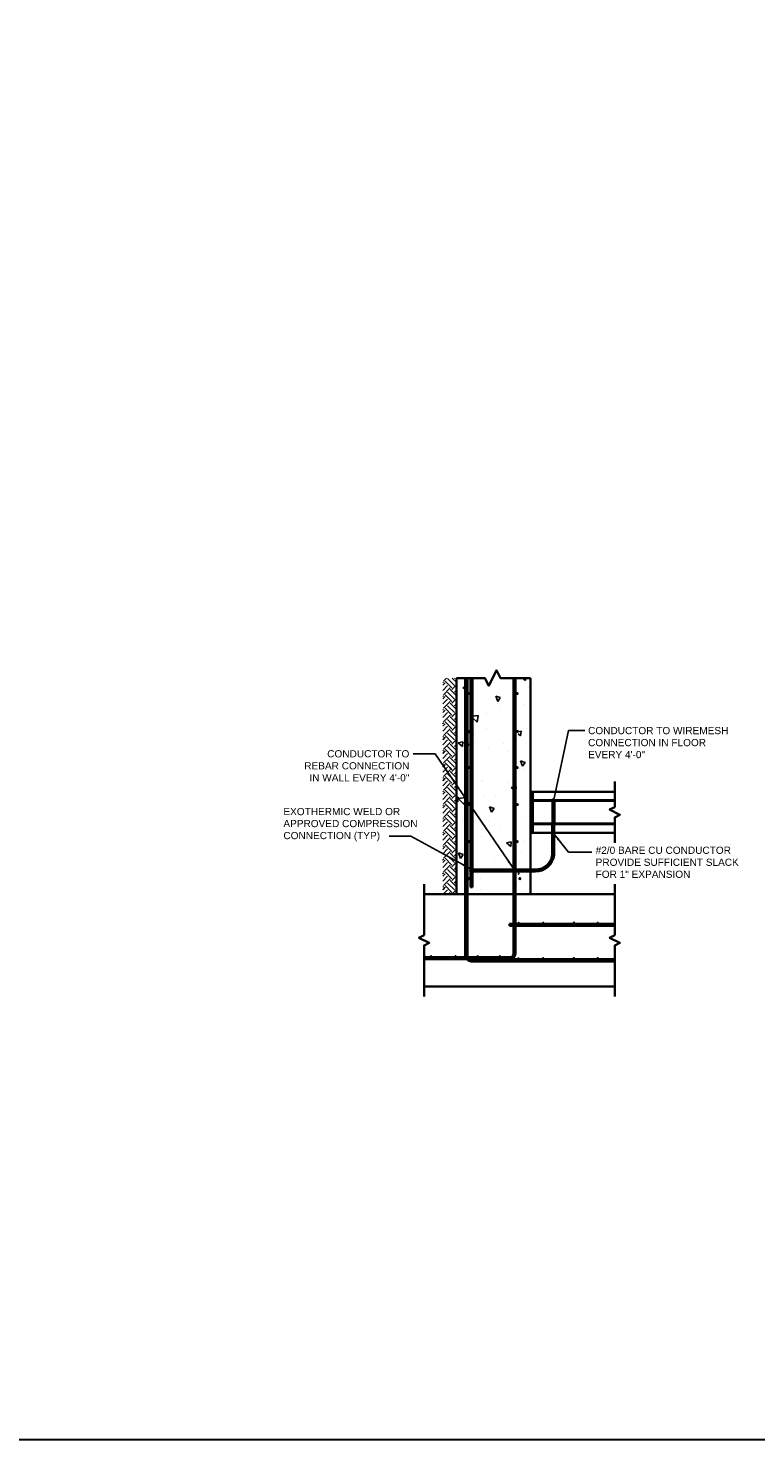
# Model space of a CAD drawing. Header units: inches. Extents: x 0 to 12596, y 564 to 12873.
# Tile 11 of 25: x 3977 to 4886, y 5707 to 7472. Entities that reach past the tile are written whole.
import ezdxf

# ---------------------------------------------------------------- set-up
doc = ezdxf.new("R2010")
doc.units = ezdxf.units.IN
doc.header["$MEASUREMENT"] = 0
for name, color, linetype, lineweight in [('E-ANNO-TEXT', 7, 'Continuous', 25), ('E-DETL-1LINE', 253, 'Continuous', 35), ('E-GND-GES', 92, 'Continuous', 60)]:
    doc.layers.add(name, color=color, linetype=linetype, lineweight=lineweight)
doc.layers.add('E-DETL-FINE', color=253, linetype='Continuous')
doc.styles.add('Arial8', font='arial.ttf', dxfattribs={"height": 0.125})
doc.styles.get("Standard").update_dxf_attribs({"font": 'arial.ttf'})
doc.dimstyles.new('3-16to1Dim8', dxfattribs={"dimtxt": 12, "dimasz": 0.0625, "dimexe": 0.0625, "dimexo": 0.0625, "dimgap": 0.03125, "dimtad": 1, "dimdec": 4, "dimlfac": 64, "dimzin": 3, "dimdsep": 46, "dimlunit": 4, "dimtxsty": 'Arial8', "dimcen": 0.09375, "dimclrd": 256, "dimclrt": 256, "dimadec": 0, "dimazin": 1, "dimtfac": 1, "dimtdec": 4, "dimtofl": 0, "dimtmove": 0, "dimatfit": 3, "dimfxl": 1, "dimfrac": 1, "dimtolj": 1, "dimtzin": 0, "dimlwd": -1, "dimarcsym": 0})

# ---------------------------------------------------------------- blocks, each defined once
blk = doc.blocks.new('*X15')
at = {"color": 0}
for p, q in [((420.9, 471.8), (415.3, 477.5)), ((424.3, 475.1), (421.1, 478.2)), ((424.3, 477.3), (425.2, 478.2)), ((435.3, 468.5), (426.5, 477.3)), ((438.6, 471.8), (432.2, 478.2)), ((441.9, 475.1), (438.8, 478.2)), ((441.9, 477.3), (442.9, 478.2)), ((453, 468.5), (444.2, 477.3)), ((456.3, 471.8), (449.8, 478.2)), ((459.6, 475.1), (456.5, 478.2)), ((459.6, 477.3), (460.6, 478.2)), ((470.7, 468.5), (461.8, 477.3)), ((474, 471.8), (467.5, 478.2)), ((477.3, 475.1), (474.1, 478.2)), ((477.3, 477.3), (478.2, 478.2)), ((488.3, 468.5), (479.5, 477.3)), ((491.7, 471.8), (485.2, 478.2)), ((495, 475.1), (491.8, 478.2)), ((495, 477.3), (495.9, 478.2)), ((506, 468.5), (497.2, 477.3)), ((509.3, 471.8), (502.9, 478.2)), ((512.7, 475.1), (509.5, 478.2)), ((512.7, 477.3), (513.6, 478.2)), ((523.7, 468.5), (514.9, 477.3)), ((527, 471.8), (520.5, 478.2)), ((530.3, 475.1), (527.2, 478.2)), ((530.3, 477.3), (531.3, 478.2)), ((541.4, 468.5), (532.5, 477.3)), ((544.7, 471.8), (538.2, 478.2)), ((548, 475.1), (544.9, 478.2)), ((548, 477.3), (549, 478.2)), ((559.1, 468.5), (550.2, 477.3)), ((562.4, 471.8), (555.9, 478.2)), ((565.7, 475.1), (562.5, 478.2)), ((565.7, 477.3), (566.6, 478.2)), ((576.7, 468.5), (567.9, 477.3)), ((579.4, 472.4), (573.6, 478.2)), ((583.4, 475.1), (580.2, 478.2)), ((583.4, 477.3), (584.3, 478.2)), ((594.4, 468.5), (585.6, 477.3)), ((597.7, 471.8), (591.3, 478.2)), ((601, 475.1), (597.9, 478.2)), ((601, 477.3), (602, 478.2)), ((612.1, 468.5), (603.3, 477.3)), ((615.4, 471.8), (608.9, 478.2)), ((618.7, 475.1), (615.6, 478.2)), ((618.7, 477.3), (619.7, 478.2)), ((629.8, 468.5), (620.9, 477.3)), ((633.1, 471.8), (626.6, 478.2)), ((636.4, 475.1), (633.2, 478.2)), ((636.4, 477.3), (637.3, 478.2)), ((647.4, 468.5), (638.6, 477.3)), ((650.8, 471.8), (644.3, 478.2)), ((654.1, 475.1), (650.9, 478.2)), ((654.1, 477.3), (655, 478.2)), ((665.1, 468.5), (656.3, 477.3)), ((668.4, 471.8), (662, 478.2)), ((671.8, 475.1), (668.6, 478.2)), ((671.8, 477.3), (672.7, 478.2)), ((682.8, 468.5), (674, 477.3)), ((686.1, 471.8), (679.6, 478.2)), ((689.4, 475.1), (686.3, 478.2)), ((689.4, 477.3), (690.4, 478.2)), ((695.6, 473.3), (691.6, 477.3)), ((417.6, 468.5), (415.3, 470.8)), ((415.3, 468.3), (415.4, 468.5)), ((421.4, 460.2), (415.4, 466.2)), ((417.6, 466.2), (426.5, 475.1)), ((420.9, 462.9), (429.8, 471.8)), ((424.9, 460.2), (433.1, 468.5)), ((432.5, 460.2), (429.8, 462.9)), ((439.1, 460.2), (433.1, 466.2)), ((435.3, 466.2), (444.2, 475.1)), ((438.6, 462.9), (447.5, 471.8)), ((442.6, 460.2), (450.8, 468.5)), ((450.2, 460.2), (447.5, 462.9)), ((456.8, 460.2), (450.8, 466.2)), ((453, 466.2), (461.8, 475.1)), ((456.3, 462.9), (465.1, 471.8)), ((460.2, 460.2), (468.5, 468.5)), ((467.8, 460.2), (465.1, 462.9)), ((474.5, 460.2), (468.5, 466.2)), ((470.7, 466.2), (479.5, 475.1)), ((474, 462.9), (482.8, 471.8)), ((477.9, 460.2), (486.1, 468.5)), ((485.5, 460.2), (482.8, 462.9)), ((492.1, 460.2), (486.1, 466.2)), ((488.3, 466.2), (497.2, 475.1)), ((491.7, 462.9), (500.5, 471.8)), ((495.6, 460.2), (503.8, 468.5)), ((503.2, 460.2), (500.5, 462.9)), ((509.8, 460.2), (503.8, 466.2)), ((506, 466.2), (514.9, 475.1)), ((509.3, 462.9), (518.2, 471.8)), ((513.3, 460.2), (521.5, 468.5)), ((520.9, 460.2), (518.2, 462.9)), ((527.5, 460.2), (521.5, 466.2)), ((523.7, 466.2), (531.4, 474)), ((527, 462.9), (531.4, 467.4)), ((531, 460.2), (531.4, 460.7)), ((531.4, 474), (532.5, 475.1)), ((531.4, 467.4), (535.9, 471.8)), ((531.4, 460.7), (539.2, 468.5)), ((538.5, 460.2), (535.9, 462.9)), ((545.2, 460.2), (539.2, 466.2)), ((541.4, 466.2), (550.2, 475.1)), ((544.7, 462.9), (553.5, 471.8)), ((548.6, 460.2), (556.8, 468.5)), ((556.2, 460.2), (553.5, 462.9)), ((562.9, 460.2), (556.8, 466.2)), ((559.1, 466.2), (567.9, 475.1)), ((562.4, 462.9), (571.2, 471.8)), ((566.3, 460.2), (574.5, 468.5)), ((573.9, 460.2), (571.2, 462.9)), ((579.4, 461.3), (574.5, 466.2)), ((576.7, 466.2), (579.4, 469)), ((579.4, 469), (585.6, 475.1)), ((580, 471.8), (579.4, 472.4)), ((580.5, 460.2), (579.4, 461.3)), ((580, 462.9), (588.9, 471.8)), ((584, 460.2), (592.2, 468.5)), ((591.6, 460.2), (588.9, 462.9)), ((598.2, 460.2), (592.2, 466.2)), ((594.4, 466.2), (603.3, 475.1)), ((597.7, 462.9), (606.6, 471.8)), ((601.7, 460.2), (609.9, 468.5)), ((609.3, 460.2), (606.6, 462.9)), ((615.9, 460.2), (609.9, 466.2)), ((612.1, 466.2), (620.9, 475.1)), ((615.4, 462.9), (624.2, 471.8)), ((619.3, 460.2), (627.6, 468.5)), ((626.9, 460.2), (624.2, 462.9)), ((633.6, 460.2), (627.6, 466.2)), ((629.8, 466.2), (638.6, 475.1)), ((633.1, 462.9), (641.9, 471.8)), ((637, 460.2), (645.2, 468.5)), ((644.6, 460.2), (641.9, 462.9)), ((651.2, 460.2), (645.2, 466.2)), ((647.4, 466.2), (656.3, 475.1)), ((650.8, 462.9), (659.6, 471.8)), ((654.7, 460.2), (662.9, 468.5)), ((662.3, 460.2), (659.6, 462.9)), ((668.9, 460.2), (662.9, 466.2)), ((665.1, 466.2), (674, 475.1)), ((668.4, 462.9), (677.3, 471.8)), ((672.4, 460.2), (680.6, 468.5)), ((680, 460.2), (677.3, 462.9)), ((686.6, 460.2), (680.6, 466.2)), ((682.8, 466.2), (691.6, 475.1)), ((686.1, 462.9), (695, 471.8)), ((690.1, 460.2), (695.6, 465.8)), ((695.6, 462.3), (695, 462.9))]:
    blk.add_line(p, q, dxfattribs=at)
blk = doc.blocks.new('*X19')
at = {"color": 0}
for p, q in [((430.4, -37.7), (431.6, -36.2)), ((436.3, -38.2), (436, -36.2)), ((492.3, -36.5), (492.3, -36.5)), ((354.4, -51.6), (354.4, -51.6)), ((357.1, -41.3), (364.1, -38.6)), ((357.1, -41.3), (362.1, -44.6)), ((362.1, -44.6), (364.1, -38.6)), ((406.4, -44.1), (406.4, -44.1)), ((425.3, -51.9), (425.3, -51.9)), ((426.9, -46.2), (434.7, -38.1)), ((426.9, -46.2), (435.8, -47.6)), ((430.4, -37.7), (436.3, -38.2)), ((434, -46.5), (434, -46.5)), ((435.8, -47.6), (434.7, -38.1)), ((457.7, -37), (457.7, -37)), ((463.2, -47), (463.2, -47)), ((500.8, -49.3), (507.8, -46.6)), ((500.8, -49.3), (505.1, -52.2)), ((502.1, -43.9), (506.9, -38.2)), ((502.1, -43.9), (508.1, -44.4)), ((506, -52.2), (507.8, -46.6)), ((508.1, -44.4), (506.9, -38.2)), ((526.4, -38.6), (526.4, -38.6)), ((573.8, -50.2), (578.6, -44.5)), ((573.8, -50.2), (579.8, -50.7)), ((574.6, -48.5), (574.6, -48.5)), ((579.8, -50.7), (578.6, -44.5)), ((586, -38.2), (586, -38.2)), ((317.3, -66.6), (317.3, -66.6)), ((331.5, -66.6), (331.5, -66.6)), ((337.1, -63.5), (337.1, -63.5)), ((375.6, -56.6), (375.6, -56.6)), ((384.9, -68.9), (384.9, -68.9)), ((438.2, -71.1), (438.2, -71.1)), ((456.5, -70.3), (456.5, -70.3)), ((457.9, -68.5), (457.9, -68.5)), ((507, -63.9), (507, -63.9)), ((516.2, -58.5), (516.2, -58.5)), ((533.6, -62.8), (539.9, -56.2)), ((533.6, -62.8), (542.5, -64.1)), ((542.5, -64.1), (541.6, -56.2)), ((559, -56.4), (559, -56.4)), ((563, -69.8), (563, -69.8)), ((341.3, -88.5), (341.3, -88.5)), ((353.2, -84.9), (353.2, -84.9)), ((399, -91.4), (399, -91.4)), ((399.6, -78.5), (399.6, -78.5)), ((405.2, -77.4), (405.2, -77.4)), ((416.8, -81.5), (423.8, -78.9)), ((416.8, -81.5), (421.8, -84.9)), ((421.8, -84.9), (423.8, -78.9)), ((436.9, -86.4), (436.9, -86.4)), ((491.6, -73.4), (491.6, -73.4)), ((500, -78.1), (500, -78.1)), ((525.1, -74.8), (525.1, -74.8)), ((545, -75.6), (545, -75.6)), ((557.7, -89.7), (557.7, -89.7)), ((560.5, -89.6), (567.5, -86.9)), ((560.5, -89.6), (565.5, -92.9)), ((565.5, -92.9), (567.5, -86.9)), ((310.8, -103), (310.8, -103)), ((372.5, -106.6), (377.3, -100.9)), ((372.5, -106.6), (378.5, -107.1)), ((374, -94.7), (374, -94.7)), ((378.5, -107.1), (377.3, -100.9)), ((444.2, -112.9), (449.1, -107.1)), ((450.2, -113.4), (449.1, -107.1)), ((455.3, -103.6), (455.3, -103.6)), ((496.1, -103.5), (496.1, -103.5)), ((505.8, -97.2), (505.8, -97.2)), ((536.6, -109.2), (536.6, -109.2)), ((554.4, -93.5), (554.4, -93.5)), ((312, -117.7), (312, -117.7)), ((336.3, -116.2), (337.8, -117.1)), ((336.9, -112.2), (339.8, -111.1)), ((337.8, -117.1), (338.1, -116.2)), ((339.4, -112.2), (339.8, -111.1)), ((352, -118.2), (352, -118.2)), ((365.4, -120), (365.4, -120)), ((379.5, -123.5), (379.5, -123.5)), ((404, -110.7), (404, -110.7)), ((410.6, -125.8), (410.6, -125.8)), ((418.8, -122.2), (418.8, -122.2)), ((444.2, -112.9), (450.2, -113.4)), ((472.2, -124.5), (472.2, -124.5)), ((473.7, -117.5), (473.7, -117.5)), ((476.5, -121.8), (483.5, -119.1)), ((476.5, -121.8), (481.5, -125.2)), ((481.5, -125.2), (483.5, -119.1)), ((516, -119.1), (518.4, -116.2)), ((516, -119.1), (521.9, -119.7)), ((521.9, -119.7), (521.3, -116.2)), ((525.5, -126.7), (525.5, -126.7)), ((556.5, -123), (556.5, -123)), ((587.7, -125.4), (590.9, -121.6)), ((587.7, -125.4), (590.9, -125.7)), ((333.1, -131.2), (333.1, -131.2)), ((372.7, -130.8), (372.7, -130.8)), ((504.6, -130.5), (504.6, -130.5)), ((578.9, -129), (578.9, -129))]:
    blk.add_line(p, q, dxfattribs=at)
blk = doc.blocks.new('*X16')
at = {"color": 0}
for p, q in [((1021.4, 438), (1025.2, 441.9)), ((1021.4, 439.8), (1023.5, 441.9)), ((1021.4, 441.6), (1021.7, 441.9)), ((1021.4, 436.2), (1025.4, 440.2)), ((1021.4, 434.5), (1025.4, 438.5)), ((1021.4, 432.7), (1025.4, 436.7)), ((1021.4, 430.9), (1025.4, 434.9)), ((1021.4, 429.2), (1025.4, 433.2)), ((1021.4, 427.4), (1025.4, 431.4)), ((1021.4, 425.6), (1025.4, 429.6)), ((1021.4, 423.9), (1025.4, 427.9)), ((1021.4, 422.1), (1025.4, 426.1)), ((1021.4, 420.3), (1025.4, 424.3)), ((1021.4, 418.6), (1025.4, 422.6)), ((1021.4, 416.8), (1025.4, 420.8)), ((1021.4, 415), (1025.4, 419)), ((1021.4, 413.3), (1025.4, 417.3)), ((1021.4, 411.5), (1025.4, 415.5)), ((1021.4, 409.7), (1025.4, 413.7)), ((1021.4, 408), (1025.4, 412)), ((1021.4, 406.2), (1025.4, 410.2)), ((1021.4, 404.4), (1025.4, 408.4)), ((1021.4, 402.7), (1025.4, 406.7)), ((1021.4, 400.9), (1025.4, 404.9)), ((1021.4, 399.1), (1025.4, 403.1)), ((1021.4, 397.4), (1025.4, 401.4)), ((1021.4, 395.6), (1025.4, 399.6)), ((1021.4, 393.8), (1025.4, 397.8)), ((1021.4, 392.1), (1025.4, 396.1)), ((1021.4, 390.3), (1025.4, 394.3)), ((1021.4, 388.5), (1025.4, 392.5)), ((1021.4, 386.8), (1025.4, 390.8)), ((1021.4, 385), (1025.4, 389)), ((1021.4, 383.2), (1025.4, 387.2)), ((1021.4, 381.4), (1025.4, 385.4)), ((1021.4, 379.7), (1025.4, 383.7)), ((1021.4, 377.9), (1025.4, 381.9)), ((1021.4, 376.1), (1025.4, 380.1)), ((1021.4, 374.4), (1025.4, 378.4)), ((1021.4, 372.6), (1025.4, 376.6)), ((1021.4, 370.8), (1025.4, 374.8)), ((1022.2, 369.9), (1025.4, 373.1)), ((1023.9, 369.9), (1025.4, 371.3))]:
    blk.add_line(p, q, dxfattribs=at)
blk = doc.blocks.new('*X17')
at = {"color": 0}
for p, q in [((1021.4, 444.2), (1021.5, 444.2)), ((1021.4, 443.8), (1021.5, 443.8)), ((1021.5, 444.5), (1021.8, 444.5)), ((1021.5, 444), (1021.8, 444)), ((1021.5, 443.5), (1021.8, 443.5)), ((1021.5, 443.2), (1021.5, 443.2)), ((1021.6, 443), (1021.8, 443)), ((1021.7, 445), (1021.8, 445)), ((1021.8, 444.8), (1022, 444.8)), ((1021.8, 444.2), (1022, 444.2)), ((1021.8, 443.8), (1022, 443.8)), ((1021.8, 443.2), (1022, 443.2)), ((1021.8, 442.8), (1022, 442.8)), ((1021.9, 445.2), (1022, 445.2)), ((1022, 445), (1022.2, 445)), ((1022, 444.5), (1022.2, 444.5)), ((1022, 444), (1022.2, 444)), ((1022, 443.5), (1022.2, 443.5)), ((1022, 443), (1022.2, 443)), ((1022, 442.5), (1022.2, 442.5)), ((1022.2, 445.5), (1022.2, 445.5)), ((1022.2, 445.2), (1022.5, 445.2)), ((1022.2, 444.8), (1022.5, 444.8)), ((1022.2, 444.2), (1022.5, 444.2)), ((1022.2, 443.8), (1022.5, 443.8)), ((1022.2, 443.2), (1022.5, 443.2)), ((1022.2, 442.8), (1022.5, 442.8)), ((1022.2, 442.2), (1022.5, 442.2)), ((1022.5, 445.5), (1022.8, 445.5)), ((1022.5, 445), (1022.8, 445)), ((1022.5, 444.5), (1022.8, 444.5)), ((1022.5, 444), (1022.8, 444)), ((1022.5, 443.5), (1022.8, 443.5)), ((1022.5, 443), (1022.8, 443)), ((1022.5, 442.5), (1022.8, 442.5)), ((1022.6, 442), (1022.8, 442)), ((1022.8, 445.8), (1023, 445.8)), ((1022.8, 445.2), (1023, 445.2)), ((1022.8, 444.8), (1023, 444.8)), ((1022.8, 444.2), (1023, 444.2)), ((1022.8, 443.8), (1023, 443.8)), ((1022.8, 443.2), (1023, 443.2)), ((1022.8, 442.8), (1023, 442.8)), ((1022.8, 442.2), (1023, 442.2)), ((1023, 445.5), (1023.2, 445.5)), ((1023, 445), (1023.2, 445)), ((1023, 444.5), (1023.2, 444.5)), ((1023, 444), (1023.2, 444)), ((1023, 443.5), (1023.2, 443.5)), ((1023, 443), (1023.2, 443)), ((1023, 442.5), (1023.2, 442.5)), ((1023, 442), (1023.2, 442)), ((1023.2, 445.8), (1023.5, 445.8)), ((1023.2, 445.2), (1023.5, 445.2)), ((1023.2, 444.8), (1023.5, 444.8)), ((1023.2, 444.2), (1023.5, 444.2)), ((1023.2, 443.8), (1023.5, 443.8)), ((1023.2, 443.2), (1023.5, 443.2)), ((1023.2, 442.8), (1023.5, 442.8)), ((1023.2, 442.2), (1023.5, 442.2)), ((1023.5, 445.5), (1023.8, 445.5)), ((1023.5, 445), (1023.8, 445)), ((1023.5, 444.5), (1023.8, 444.5)), ((1023.5, 444), (1023.8, 444)), ((1023.5, 443.5), (1023.8, 443.5)), ((1023.5, 443), (1023.8, 443)), ((1023.5, 442.5), (1023.8, 442.5)), ((1023.5, 442), (1023.8, 442)), ((1023.8, 445.8), (1024, 445.8)), ((1023.8, 445.2), (1024, 445.2)), ((1023.8, 444.8), (1024, 444.8)), ((1023.8, 444.2), (1024, 444.2)), ((1023.8, 443.8), (1024, 443.8)), ((1023.8, 443.2), (1024, 443.2)), ((1023.8, 442.8), (1024, 442.8)), ((1023.8, 442.2), (1024, 442.2)), ((1024, 445.5), (1024.2, 445.5)), ((1024, 445), (1024.2, 445)), ((1024, 444.5), (1024.2, 444.5)), ((1024, 444), (1024.2, 444)), ((1024, 443.5), (1024.2, 443.5)), ((1024, 443), (1024.2, 443)), ((1024, 442.5), (1024.2, 442.5)), ((1024, 442), (1024.1, 442)), ((1024.2, 445.2), (1024.5, 445.2)), ((1024.2, 444.8), (1024.5, 444.8)), ((1024.2, 444.2), (1024.5, 444.2)), ((1024.2, 443.8), (1024.5, 443.8)), ((1024.2, 443.2), (1024.5, 443.2)), ((1024.2, 442.8), (1024.5, 442.8)), ((1024.2, 442.2), (1024.5, 442.2)), ((1024.5, 445.5), (1024.5, 445.5)), ((1024.5, 445), (1024.8, 445)), ((1024.5, 444.5), (1024.8, 444.5)), ((1024.5, 444), (1024.8, 444)), ((1024.5, 443.5), (1024.8, 443.5)), ((1024.5, 443), (1024.8, 443)), ((1024.5, 442.5), (1024.8, 442.5)), ((1024.8, 445.2), (1024.8, 445.2)), ((1024.8, 444.8), (1025, 444.8)), ((1024.8, 444.2), (1025, 444.2)), ((1024.8, 443.8), (1025, 443.8)), ((1024.8, 443.2), (1025, 443.2)), ((1024.8, 442.8), (1025, 442.8)), ((1025, 445), (1025, 445)), ((1025, 444.5), (1025.2, 444.5)), ((1025, 444), (1025.2, 444)), ((1025, 443.5), (1025.2, 443.5)), ((1025, 443), (1025.2, 443)), ((1025.2, 444.2), (1025.3, 444.2)), ((1025.2, 443.8), (1025.4, 443.8)), ((1025.2, 443.2), (1025.3, 443.2))]:
    blk.add_line(p, q, dxfattribs=at)
blk = doc.blocks.new('*X18')
at = {"color": 0}
for p, q in [((1021.40625, 449.6875), (1021.40625, 449.6875)), ((1021.40625, 449.0625), (1021.40625, 449.0625)), ((1021.40625, 448.4375), (1021.40625, 448.4375)), ((1021.40625, 447.8125), (1021.40625, 447.8125)), ((1021.40625, 447.1875), (1021.40625, 447.1875)), ((1021.40625, 446.5625), (1021.40625, 446.5625)), ((1021.40625, 445.9375), (1021.40625, 445.9375)), ((1021.40625, 445.3125), (1021.40625, 445.3125)), ((1021.40625, 444.6875), (1021.40625, 444.6875)), ((1021.5625, 449.375), (1021.5625, 449.375)), ((1021.5625, 448.75), (1021.5625, 448.75)), ((1021.5625, 448.125), (1021.5625, 448.125)), ((1021.5625, 447.5), (1021.5625, 447.5)), ((1021.5625, 446.875), (1021.5625, 446.875)), ((1021.5625, 446.25), (1021.5625, 446.25)), ((1021.5625, 445.625), (1021.5625, 445.625)), ((1021.5625, 445), (1021.5625, 445)), ((1021.71875, 449.6875), (1021.71875, 449.6875)), ((1021.71875, 449.0625), (1021.71875, 449.0625)), ((1021.71875, 448.4375), (1021.71875, 448.4375)), ((1021.71875, 447.8125), (1021.71875, 447.8125)), ((1021.71875, 447.1875), (1021.71875, 447.1875)), ((1021.71875, 446.5625), (1021.71875, 446.5625)), ((1021.71875, 445.9375), (1021.71875, 445.9375)), ((1021.71875, 445.3125), (1021.71875, 445.3125)), ((1021.875, 449.375), (1021.875, 449.375)), ((1021.875, 448.75), (1021.875, 448.75)), ((1021.875, 448.125), (1021.875, 448.125)), ((1021.875, 447.5), (1021.875, 447.5)), ((1021.875, 446.875), (1021.875, 446.875)), ((1021.875, 446.25), (1021.875, 446.25)), ((1021.875, 445.625), (1021.875, 445.625)), ((1022.03125, 449.0625), (1022.03125, 449.0625)), ((1022.03125, 448.4375), (1022.03125, 448.4375)), ((1022.03125, 447.8125), (1022.03125, 447.8125)), ((1022.03125, 447.1875), (1022.03125, 447.1875)), ((1022.03125, 446.5625), (1022.03125, 446.5625)), ((1022.03125, 445.9375), (1022.03125, 445.9375)), ((1022.1875, 449.375), (1022.1875, 449.375)), ((1022.1875, 448.75), (1022.1875, 448.75)), ((1022.1875, 448.125), (1022.1875, 448.125)), ((1022.1875, 447.5), (1022.1875, 447.5)), ((1022.1875, 446.875), (1022.1875, 446.875)), ((1022.1875, 446.25), (1022.1875, 446.25)), ((1022.1875, 445.625), (1022.1875, 445.625)), ((1022.34375, 449.0625), (1022.34375, 449.0625)), ((1022.34375, 448.4375), (1022.34375, 448.4375)), ((1022.34375, 447.8125), (1022.34375, 447.8125)), ((1022.34375, 447.1875), (1022.34375, 447.1875)), ((1022.34375, 446.5625), (1022.34375, 446.5625)), ((1022.34375, 445.9375), (1022.34375, 445.9375)), ((1022.5, 449.375), (1022.5, 449.375)), ((1022.5, 448.75), (1022.5, 448.75)), ((1022.5, 448.125), (1022.5, 448.125)), ((1022.5, 447.5), (1022.5, 447.5)), ((1022.5, 446.875), (1022.5, 446.875)), ((1022.5, 446.25), (1022.5, 446.25)), ((1022.65625, 449.0625), (1022.65625, 449.0625)), ((1022.65625, 448.4375), (1022.65625, 448.4375)), ((1022.65625, 447.8125), (1022.65625, 447.8125)), ((1022.65625, 447.1875), (1022.65625, 447.1875)), ((1022.65625, 446.5625), (1022.65625, 446.5625)), ((1022.65625, 445.9375), (1022.65625, 445.9375)), ((1022.8125, 449.375), (1022.8125, 449.375)), ((1022.8125, 448.75), (1022.8125, 448.75)), ((1022.8125, 448.125), (1022.8125, 448.125)), ((1022.8125, 447.5), (1022.8125, 447.5)), ((1022.8125, 446.875), (1022.8125, 446.875)), ((1022.8125, 446.25), (1022.8125, 446.25)), ((1022.96875, 449.0625), (1022.96875, 449.0625)), ((1022.96875, 448.4375), (1022.96875, 448.4375)), ((1022.96875, 447.8125), (1022.96875, 447.8125)), ((1022.96875, 447.1875), (1022.96875, 447.1875)), ((1022.96875, 446.5625), (1022.96875, 446.5625)), ((1022.96875, 445.9375), (1022.96875, 445.9375)), ((1023.125, 449.375), (1023.125, 449.375)), ((1023.125, 448.75), (1023.125, 448.75)), ((1023.125, 448.125), (1023.125, 448.125)), ((1023.125, 447.5), (1023.125, 447.5)), ((1023.125, 446.875), (1023.125, 446.875)), ((1023.125, 446.25), (1023.125, 446.25)), ((1023.28125, 449.0625), (1023.28125, 449.0625)), ((1023.28125, 448.4375), (1023.28125, 448.4375)), ((1023.28125, 447.8125), (1023.28125, 447.8125)), ((1023.28125, 447.1875), (1023.28125, 447.1875)), ((1023.28125, 446.5625), (1023.28125, 446.5625)), ((1023.28125, 445.9375), (1023.28125, 445.9375)), ((1023.4375, 448.75), (1023.4375, 448.75)), ((1023.4375, 448.125), (1023.4375, 448.125)), ((1023.4375, 447.5), (1023.4375, 447.5)), ((1023.4375, 446.875), (1023.4375, 446.875)), ((1023.4375, 446.25), (1023.4375, 446.25)), ((1023.59375, 449.0625), (1023.59375, 449.0625)), ((1023.59375, 448.4375), (1023.59375, 448.4375)), ((1023.59375, 447.8125), (1023.59375, 447.8125)), ((1023.59375, 447.1875), (1023.59375, 447.1875)), ((1023.59375, 446.5625), (1023.59375, 446.5625)), ((1023.59375, 445.9375), (1023.59375, 445.9375)), ((1023.75, 449.375), (1023.75, 449.375)), ((1023.75, 448.75), (1023.75, 448.75)), ((1023.75, 448.125), (1023.75, 448.125)), ((1023.75, 447.5), (1023.75, 447.5)), ((1023.75, 446.875), (1023.75, 446.875)), ((1023.75, 446.25), (1023.75, 446.25)), ((1023.90625, 449.0625), (1023.90625, 449.0625)), ((1023.90625, 448.4375), (1023.90625, 448.4375)), ((1023.90625, 447.8125), (1023.90625, 447.8125)), ((1023.90625, 447.1875), (1023.90625, 447.1875)), ((1023.90625, 446.5625), (1023.90625, 446.5625)), ((1023.90625, 445.9375), (1023.90625, 445.9375)), ((1024.0625, 449.375), (1024.0625, 449.375)), ((1024.0625, 448.75), (1024.0625, 448.75)), ((1024.0625, 448.125), (1024.0625, 448.125)), ((1024.0625, 447.5), (1024.0625, 447.5)), ((1024.0625, 446.875), (1024.0625, 446.875)), ((1024.0625, 446.25), (1024.0625, 446.25)), ((1024.21875, 449.0625), (1024.21875, 449.0625)), ((1024.21875, 448.4375), (1024.21875, 448.4375)), ((1024.21875, 447.8125), (1024.21875, 447.8125)), ((1024.21875, 447.1875), (1024.21875, 447.1875)), ((1024.21875, 446.5625), (1024.21875, 446.5625)), ((1024.21875, 445.9375), (1024.21875, 445.9375)), ((1024.375, 449.375), (1024.375, 449.375)), ((1024.375, 448.75), (1024.375, 448.75)), ((1024.375, 448.125), (1024.375, 448.125)), ((1024.375, 447.5), (1024.375, 447.5)), ((1024.375, 446.875), (1024.375, 446.875)), ((1024.375, 446.25), (1024.375, 446.25)), ((1024.375, 445.625), (1024.375, 445.625)), ((1024.53125, 449.0625), (1024.53125, 449.0625)), ((1024.53125, 448.4375), (1024.53125, 448.4375)), ((1024.53125, 447.8125), (1024.53125, 447.8125)), ((1024.53125, 447.1875), (1024.53125, 447.1875)), ((1024.53125, 446.5625), (1024.53125, 446.5625)), ((1024.53125, 445.9375), (1024.53125, 445.9375)), ((1024.6875, 449.375), (1024.6875, 449.375)), ((1024.6875, 448.75), (1024.6875, 448.75)), ((1024.6875, 448.125), (1024.6875, 448.125)), ((1024.6875, 447.5), (1024.6875, 447.5)), ((1024.6875, 446.875), (1024.6875, 446.875)), ((1024.6875, 446.25), (1024.6875, 446.25)), ((1024.6875, 445.625), (1024.6875, 445.625)), ((1024.84375, 449.0625), (1024.84375, 449.0625)), ((1024.84375, 448.4375), (1024.84375, 448.4375)), ((1024.84375, 447.8125), (1024.84375, 447.8125)), ((1024.84375, 447.1875), (1024.84375, 447.1875)), ((1024.84375, 446.5625), (1024.84375, 446.5625)), ((1024.84375, 445.9375), (1024.84375, 445.9375)), ((1024.84375, 445.3125), (1024.84375, 445.3125)), ((1025, 449.375), (1025, 449.375)), ((1025, 448.75), (1025, 448.75)), ((1025, 448.125), (1025, 448.125)), ((1025, 447.5), (1025, 447.5)), ((1025, 446.875), (1025, 446.875)), ((1025, 446.25), (1025, 446.25)), ((1025, 445.625), (1025, 445.625)), ((1025.15625, 449.6875), (1025.15625, 449.6875)), ((1025.15625, 449.0625), (1025.15625, 449.0625)), ((1025.15625, 448.4375), (1025.15625, 448.4375)), ((1025.15625, 447.8125), (1025.15625, 447.8125)), ((1025.15625, 447.1875), (1025.15625, 447.1875)), ((1025.15625, 446.5625), (1025.15625, 446.5625)), ((1025.15625, 445.9375), (1025.15625, 445.9375)), ((1025.15625, 445.3125), (1025.15625, 445.3125)), ((1025.3125, 449.375), (1025.3125, 449.375)), ((1025.3125, 448.75), (1025.3125, 448.75)), ((1025.3125, 448.125), (1025.3125, 448.125)), ((1025.3125, 447.5), (1025.3125, 447.5)), ((1025.3125, 446.875), (1025.3125, 446.875)), ((1025.3125, 446.25), (1025.3125, 446.25)), ((1025.3125, 445.625), (1025.3125, 445.625)), ((1025.3125, 445), (1025.3125, 445))]:
    blk.add_line(p, q, dxfattribs=at)

msp = doc.modelspace()

# ---------------------------------------------------------------- linework, layer by layer
at = {"layer": 'E-DETL-1LINE'}
for p, q in [((4511.81298, 6389.44497), (4511.81298, 6659.79334)), ((4522.73803, 6312.99263), (4522.73803, 6659.79334)), ((4525.30945, 6659.79334), (4525.30945, 6312.23859)), ((4529.25263, 6659.79334), (4529.25263, 6398.39882)), ((4531.82406, 6398.39882), (4531.82406, 6659.79334)), ((4582.86216, 6659.79334), (4582.86216, 6352.62423)), ((4585.43358, 6352.62423), (4585.43358, 6659.79334)), ((4604.3844, 6389.44497), (4604.3844, 6659.79334)), ((4604.3844, 6504.65505), (4604.3844, 6581.7979)), ((4606.95583, 6466.25169), (4606.95583, 6517.68026)), ((4606.95583, 6517.68026), (4709.49522, 6517.68026)), ((4604.3844, 6512.5374), (4606.95583, 6512.5374)), ((4606.95583, 6507.15144), (4709.49522, 6507.15144)), ((4606.95583, 6506.26957), (4709.49522, 6506.26957)), ((4606.95583, 6477.9737), (4709.49522, 6477.9737)), ((4604.3844, 6466.25169), (4709.49522, 6466.25169)), ((4604.3844, 6466.25169), (4606.95583, 6466.25169)), ((4606.95583, 6477.09183), (4709.49522, 6477.09183)), ((4471.18632, 6389.44497), (4709.49522, 6389.44497)), ((4529.25263, 6398.39882), (4531.82406, 6398.39882)), ((4577.93358, 6352.62423), (4709.63689, 6352.62423)), ((4577.93358, 6352.62423), (4577.93358, 6350.02368)), ((4577.93358, 6350.02368), (4709.63689, 6350.02368)), ((4582.86216, 6350.02368), (4582.86216, 6314.83914)), ((4585.43358, 6315.59318), (4585.43358, 6350.02368)), ((4577.93358, 6310.66461), (4471.18632, 6310.66461)), ((4517.13387, 6308.09318), (4471.18632, 6308.09318)), ((4471.18632, 6308.09318), (4524.55952, 6308.09318)), ((4555.74155, 6308.09318), (4529.22351, 6308.09318)), ((4529.22351, 6308.09318), (4709.49522, 6308.09318)), ((4530.23803, 6305.49263), (4709.49522, 6305.49263)), ((4471.18632, 6274.2349), (4709.49522, 6274.2349))]:
    msp.add_line(p, q, dxfattribs=at)
for points in [[(4604.3844, 6659.79334), (4566.49921, 6659.79334), (4561.67778, 6669.4362), (4552.03492, 6650.15049), (4547.21349, 6659.79334), (4511.81298, 6659.79334)], [(4709.49522, 6530.36933), (4709.49522, 6498.39455), (4703.06665, 6495.18026), (4715.92379, 6488.75169), (4709.49522, 6485.5374), (4709.49522, 6453.56262)], [(4471.18632, 6402.13405), (4471.18632, 6338.26851), (4464.75775, 6335.05422), (4477.61489, 6328.62565), (4471.18632, 6325.41137), (4471.18632, 6261.54583)], [(4709.49522, 6402.13405), (4709.49522, 6338.26851), (4703.06665, 6335.05422), (4715.92379, 6328.62565), (4709.49522, 6325.41137), (4709.49522, 6261.54583)]]:
    msp.add_lwpolyline(points, dxfattribs=at)
for points, const_width in [([(4527.30141, 6639.36916, 1), (4527.30141, 6641.29773, 1)], 1.92857), ([(4587.4279, 6639.36916, -1), (4587.4279, 6641.29773, -1)], 1.92857), ([(4527.30232, 6591.72276, 1), (4527.30232, 6593.65133, 1)], 1.92857), ([(4587.74008, 6592.11345, -1), (4587.74008, 6594.04202, -1)], 1.92857), ([(4527.30141, 6546.79773, 1), (4527.30141, 6548.7263, 1)], 1.92857), ([(4587.4279, 6546.79773, -1), (4587.4279, 6548.7263, -1)], 1.92857), ([(4527.30141, 6502.44059, -1), (4527.30141, 6500.51202, -1)], 1.92857), ([(4587.69512, 6502.44059, 1), (4587.69512, 6500.51202, 1)], 1.92857), ([(4527.10602, 6456.15487, -1), (4527.10602, 6454.2263, -1)], 1.92857), ([(4587.49973, 6456.15487, 1), (4587.49973, 6454.2263, 1)], 1.92857), ([(4527.12559, 6409.86916, -1), (4527.12559, 6407.94059, -1)], 1.92857), ([(4590.8844, 6409.86916, 1), (4590.8844, 6407.94059, 1)], 1.92857), ([(4588.63769, 6353.74549, 1), (4589.9234, 6353.74549, 1)], 1.28571), ([(4619.49483, 6353.87575, 1), (4620.78054, 6353.87575, 1)], 1.28571), ([(4657.87304, 6354.13907, 1), (4659.15875, 6354.13907, 1)], 1.28571), ([(4687.62006, 6353.91805, 1), (4688.90577, 6353.91805, 1)], 1.28571), ([(4479.19565, 6312.10573, 1), (4480.48137, 6312.10573, 1)], 1.28571), ([(4509.88837, 6312.11572, 1), (4511.17408, 6312.11572, 1)], 1.28571), ([(4537.5205, 6312.11572, 1), (4538.80622, 6312.11572, 1)], 1.28571), ([(4565.15264, 6312.11572, 1), (4566.43835, 6312.11572, 1)], 1.28571), ([(4588.49601, 6309.45732, 1), (4589.78173, 6309.45732, 1)], 1.28571), ([(4619.35315, 6309.58758, 1), (4620.63887, 6309.58758, 1)], 1.28571), ([(4657.73136, 6309.85089, 1), (4659.01707, 6309.85089, 1)], 1.28571), ([(4687.47838, 6309.62988, 1), (4688.76409, 6309.62988, 1)], 1.28571)]:
    msp.add_lwpolyline(points, format="xyb", close=True, dxfattribs=dict(at, const_width=const_width))
msp.add_circle((4605.67012, 6513.82312), 1.28571, dxfattribs=at)
for centre, radius, start, end in [((4605.67012, 6520.14709), 2.78178, 242.4714433, 297.5285567), ((4530.23803, 6312.99263), 7.5, 180, 270), ((4529.861, 6312.61561), 4.56714, 175.26480595, 265.26480595), ((4577.93358, 6315.59318), 7.5, 270, 0), ((4578.3106, 6315.21616), 4.56714, 265.26480595, 355.26480595)]:
    msp.add_arc(centre, radius, start, end, dxfattribs=at)
at = {"layer": 'E-GND-GES'}
for p, q in [((4632.79554, 6506.83422), (4632.79554, 6477.9737)), ((4632.7134, 6476.6957), (4632.7134, 6438.83021)), ((4610.2134, 6418.96118), (4529.25263, 6418.96118))]:
    msp.add_line(p, q, dxfattribs=at)
at = {"layer": 'E-GND-GES', "lineweight": 30}
msp.add_lwpolyline([(307.90549, 12873.06463), (8994.96192, 12873.06463), (8994.96192, 5707.31846), (307.90549, 5707.31846)], close=True, dxfattribs=at)
at = {"layer": 'E-GND-GES', "const_width": 2.89286}
for points in [[(4632.7134, 6505.15959, 1), (4632.7134, 6508.05245, 1)], [(4632.7134, 6475.96168, 1), (4632.7134, 6478.85454, 1)], [(4530.26606, 6417.48007, -1), (4530.26606, 6420.37292, -1)], [(4584.33711, 6417.39871, 1), (4584.33711, 6420.29156, 1)]]:
    msp.add_lwpolyline(points, format="xyb", close=True, dxfattribs=at)
at = {"layer": 'E-GND-GES'}
msp.add_arc((4610.07751, 6441.78926), 22.82849, 270.34107881, 352.5522988, dxfattribs=at)

# ---------------------------------------------------------------- block references
at = {"layer": 'E-DETL-FINE', "xscale": 0.9642857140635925, "yscale": 0.9642857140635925, "zscale": 0.9642857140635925, "rotation": 90}
for name, p in [('*X15', (4955.61997, 5989.01818)), ('*X19', (4476.90981, 6089.96907))]:
    msp.add_blockref(name, p, dxfattribs=at)
at = {"layer": 'E-DETL-FINE', "xscale": 0.6428571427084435, "yscale": 0.6428571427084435, "zscale": 0.6428571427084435}
for name in ['*X17', '*X18', '*X16']:
    msp.add_blockref(name, (3947.78263, 6228.48461), dxfattribs=at)

# ---------------------------------------------------------------- texts
at = {"layer": 'E-ANNO-TEXT', "char_height": 9}
for s, insert, width, attachment_point in [('CONDUCTOR TO WIREMESH CONNECTION IN FLOOR EVERY 4\'-0"', (4676.15932, 6598.5612), 178.5191793, 1), ('CONDUCTOR TO\\PREBAR CONNECTION IN WALL EVERY 4\'-0"', (4452.8168, 6569.55711), 132.2902275, 3), ('EXOTHERMIC WELD OR APPROVED COMPRESSION\\PCONNECTION (TYP)', (4295.40198, 6497.3112), 172.7724479, 1), ('#2/0 BARE CU CONDUCTOR\\PPROVIDE SUFFICIENT SLACK\\PFOR 1" EXPANSION', (4685.62077, 6448.9362), 208.8570511, 1)]:
    msp.add_mtext(s, dxfattribs=dict(at, insert=insert, width=width, attachment_point=attachment_point))

# ---------------------------------------------------------------- leaders
at = {"layer": 'E-ANNO-TEXT', "ltscale": 100, "annotation_type": 0, "has_hookline": 1}
for points, hookline_direction in [([(4633.67778, 6509.6862), (4651.67778, 6594.0612), (4672.23921, 6594.0612)], 0), ([(4581.92778, 6423.0612), (4485.17778, 6564.8112), (4457.41476, 6564.8112)], 1), ([(4527.92778, 6421.9362), (4454.83379, 6461.96115), (4427.74335, 6461.9508)], 1), ([(4633.67778, 6464.6862), (4651.67778, 6442.1862), (4680.9122, 6442.1862)], 0)]:
    msp.add_leader(points, dimstyle='3-16to1Dim8', override={"dimasz": 9, "dimtad": 0, "dimclrd": 256}, dxfattribs=dict(at, hookline_direction=hookline_direction))

doc.saveas('drawing.dxf')
